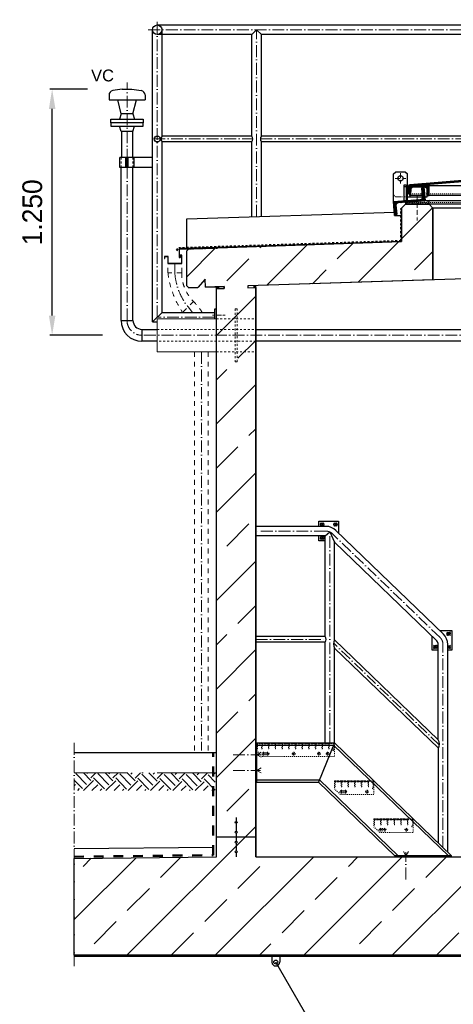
# Model space of a CAD drawing. Header units: millimetres. Extents: x -48448 to 452754, y -13941 to 17062.
# Tile 20 of 256: x -38326 to -36124, y 2330 to 7333. Entities that reach past the tile are written whole.
import ezdxf

# ---------------------------------------------------------------- set-up
doc = ezdxf.new("R2010")
doc.units = ezdxf.units.MM
doc.linetypes.add('ACAD_ISO10W100', pattern=[18, 12, -3, 0, -3])
doc.linetypes.add('JIS_02_1.0', pattern=[2, 1, -1])
doc.layers.add('Bemaßung', color=7, linetype='Continuous', lineweight=13)
doc.layers.add('Beschriftung', color=7, linetype='Continuous')
doc.styles.add('LBB3.5M1000', font='isocp.shx', dxfattribs={"height": 3.5})
doc.dimstyles.new('DIN', dxfattribs={"dimtxt": 2.5, "dimasz": 2.5, "dimexe": 1.25, "dimexo": 0.625, "dimtad": 1, "dimtih": 1, "dimdec": 4, "dimdsep": 46, "dimlunit": 6, "dimtxsty": 'Standard', "dimcen": 2.5, "dimadec": 0, "dimazin": 0, "dimtfac": 1, "dimtdec": 4, "dimtmove": 0, "dimatfit": 3, "dimfxl": 0, "dimtvp": 1, "dimtolj": 1, "dimtzin": 0, "dimarcsym": 0})
pattern_1 = [(45, (105048.6, 41129.55), (-224.5064, 224.5064), []), (45, (105273.12, 41129.55), (-224.5064, 224.5064), [158.75, -79.375])]

# ---------------------------------------------------------------- blocks, each defined once
blk = doc.blocks.new('*D76')
at = {"layer": 'Bemaßung', "color": 0, "lineweight": -2, "transparency": 16777216}
for p, q in [((-37981.3, 6979.8), (-38174.1, 6979.8)), ((-38161.6, 5829.8), (-38161.6, 6879.8)), ((-37905.3, 5729.8), (-38174.1, 5729.8))]:
    blk.add_line(p, q, dxfattribs=at)
at = {"layer": 'Bemaßung', "color": 0, "transparency": 16777216}
for points in [[(-38178.2, 6879.8), (-38144.9, 6879.8), (-38161.6, 6979.8)], [(-38178.2, 5829.8), (-38144.9, 5829.8), (-38161.6, 5729.8)]]:
    blk.add_solid(points, dxfattribs=at)
at = {"layer": 'DEFPOINTS', "color": 0, "transparency": 16777216}
for p in [(-38161.6, 6979.8), (-37781.3, 6979.8), (-37705.3, 5729.8)]:
    blk.add_point(p, dxfattribs=at)
at = {"layer": 'Bemaßung', "color": 0, "transparency": 16777216, "insert": (-38262, 6354.8), "char_height": 100, "attachment_point": 5, "rotation": 90}
blk.add_mtext('\\A1;1.250', dxfattribs=at)

msp = doc.modelspace()

# ---------------------------------------------------------------- hatches: boundary and pattern name
h = msp.add_hatch()
h.set_pattern_fill('ANSI31', color=256)
h.set_pattern_definition([(45, (73789.149, 60982.2733), (-2.24506403, 2.24506403), [])])
edge = h.paths.add_edge_path()
edge.add_line((-35107.436, 6487.126), (-35107.436, 6449.433))
edge.add_line((-35107.436, 6449.433), (-35102.436, 6449.433))
edge.add_line((-35102.436, 6449.433), (-35102.436, 6487.509))
edge.add_arc((-35109.936, 6487.509), 7.5, 360, 445.426079)
edge.add_line((-35109.338, 6494.985), (-35726.838, 6544.385))
edge.add_arc((-35727.436, 6536.909), 7.5, 445.426079, 454.573921)
edge.add_line((-35728.034, 6544.385), (-36345.534, 6494.985))
edge.add_arc((-36344.936, 6487.509), 7.5, 454.573921, 540)
edge.add_line((-36352.436, 6487.509), (-36352.436, 6449.433))
edge.add_line((-36352.436, 6449.433), (-36347.436, 6449.433))
edge.add_line((-36347.436, 6449.433), (-36347.436, 6487.126))
edge.add_arc((-36344.936, 6487.126), 2.5, 454.610649, 540, ccw=False)
edge.add_line((-36345.137, 6489.618), (-35728.039, 6539.384))
edge.add_arc((-35727.436, 6531.908), 7.5, 445.389351, 454.610649, ccw=False)
edge.add_line((-35726.833, 6539.384), (-35109.735, 6489.618))
edge.add_arc((-35109.936, 6487.126), 2.5, 360, 445.389351, ccw=False)
at = {"lineweight": 13}
h = msp.add_hatch(dxfattribs=at)
h.set_pattern_fill('ANSI33', color=256, scale=50, style=0)
h.set_pattern_definition([(45, (-29136.5, 0), (-224.506, 224.506), []), (45, (-28912, 0), (-224.506, 224.506), [158.75, -79.375])])
h.paths.add_polyline_path([(-37422.382, 5973.158), (-37467.358, 5971.707), (-37477.676, 5981.38), (-37477.676, 6158.475), (-37468.006, 6168.789), (-36387.436, 6206.651), (-36387.436, 6375.37), (-36367.436, 6395.37), (-36247.436, 6395.37), (-36227.436, 6375.37), (-36227.436, 6011.709), (-37167.739, 5981.374), (-37167.415, 5971.379), (-37127.436, 5972.669), (-37127.436, 3079.77), (-33327.436, 3079.77), (-33327.436, 6095.262), (-33287.457, 6096.551), (-33287.78, 6106.546), (-35227.436, 6043.97), (-35227.436, 6375.37), (-35207.436, 6395.37), (-35087.436, 6395.37), (-35067.436, 6375.37), (-35067.436, 6249.236), (-33190.245, 6309.797), (-33179.911, 6320.13), (-33179.911, 6450.345), (-33169.72, 6460.537), (-32989.907, 6466.338), (-32979.911, 6456.343), (-32979.911, 6126.484), (-32989.584, 6116.166), (-33034.56, 6114.715), (-33075.829, 6153.405), (-33074.54, 6113.426), (-33167.415, 6110.429), (-33167.093, 6100.434), (-33127.436, 6101.714), (-33127.436, 3079.77), (-32257.212, 3069.974), (-32257.101, 2579.77), (-38050.174, 2579.77), (-38050.174, 3071.634), (-37327.436, 3079.77), (-37327.436, 5966.216), (-37287.457, 5967.506), (-37287.78, 5977.501), (-37382.402, 5974.448), (-37383.692, 6014.427)])
h = msp.add_hatch(dxfattribs=at)
h.set_pattern_fill('ANSI31', color=256, angle=-4.763642)
h.set_pattern_definition([(40.2363583, (75564.1574, 53213.6067), (-2.05086662, 2.42375146), [])])
edge = h.paths.add_edge_path()
edge.add_line((-36279.076, 6482.976), (-36273.595, 6483.433))
edge.add_line((-36273.595, 6483.433), (-36267.782, 6413.674))
edge.add_line((-36267.782, 6413.674), (-36405.305, 6402.214))
edge.add_arc((-36404.392, 6391.252), 11, 454.763642, 544.763642)
edge.add_line((-36415.354, 6390.339), (-36411.616, 6345.494))
edge.add_arc((-36417.097, 6345.037), 5.5, 274.763642, 364.763642, ccw=False)
edge.add_line((-36416.641, 6339.556), (-36422.122, 6339.1))
edge.add_line((-36422.122, 6339.1), (-36427.935, 6408.858))
edge.add_line((-36427.935, 6408.858), (-36290.412, 6420.318))
edge.add_arc((-36291.325, 6431.28), 11, 274.763642, 364.763642)
edge.add_line((-36280.363, 6432.193), (-36284.1, 6477.038))
edge.add_arc((-36278.619, 6477.495), 5.5, 454.763642, 544.763642, ccw=False)
h = msp.add_hatch(dxfattribs=at)
h.set_pattern_fill('ANSI31', color=256, angle=90)
h.set_pattern_definition([(135, (72946.0062, 60982.2733), (-2.24506403, -2.24506403), [])])
edge = h.paths.add_edge_path()
edge.add_arc((-36265.436, 6474.933), 8.5, 363.62853, 450, ccw=False)
edge.add_line((-36256.953, 6475.471), (-36254.92, 6443.414))
edge.add_arc((-36250.679, 6443.683), 4.25, 183.62853, 270)
edge.add_line((-36250.679, 6439.433), (-36247.436, 6439.433))
edge.add_line((-36247.436, 6439.433), (-36247.436, 6486.883))
edge.add_arc((-36249.986, 6486.883), 2.55, 360, 450)
edge.add_line((-36249.986, 6489.433), (-36344.886, 6489.433))
edge.add_arc((-36344.886, 6486.883), 2.55, 450, 540)
edge.add_line((-36347.436, 6486.883), (-36347.436, 6439.433))
edge.add_line((-36347.436, 6439.433), (-36344.194, 6439.433))
edge.add_arc((-36344.194, 6443.683), 4.25, 270, 356.37147)
edge.add_line((-36339.952, 6443.414), (-36337.919, 6475.471))
edge.add_arc((-36329.436, 6474.933), 8.5, 450, 536.37147, ccw=False)
edge.add_line((-36329.436, 6483.433), (-36265.436, 6483.433))
h = msp.add_hatch()
h.set_pattern_fill('AR-SAND', color=256, scale=0.1)
h.set_pattern_definition([(37.5, (72507.4206, 60974.2106), (-0.16000313, 4.89413237), [0, -3.8608, 0, -4.318, 0, -4.1275]), (7.5, (72507.4206, 60974.2106), (4.49523283, 7.168251), [0, -2.0828, 0, -3.4798, 0, -1.3335]), (327.5, (72504.2964, 60974.2106), (7.9099237, 0.01437185), [0, -1.27, 0, -4.572, 0, -5.969]), (317.5, (72504.2964, 60974.2106), (7.63556452, 2.22929323), [0, -0.635, 0, -2.9972, 0, -3.429])])
h.paths.add_polyline_path([(-36247.436, 6395.37), (-36367.436, 6395.37), (-36367.436, 6405.37), (-36247.436, 6415.37)])
h = msp.add_hatch(color=256)
h.dxf.hatch_style = 1
h.paths.add_polyline_path([(-37327.436, 5976.222), (-37317.441, 5976.544), (-37317.119, 5966.549), (-37327.436, 5966.216)])
h = msp.add_hatch(color=256)
h.dxf.hatch_style = 1
h.paths.add_polyline_path([(-37137.754, 5982.341), (-37127.436, 5982.674), (-37127.436, 5972.669), (-37137.431, 5972.346)])
h = msp.add_hatch()
h.set_pattern_fill('EARTH', color=256, scale=12.5, angle=44.355047, style=0)
h.set_pattern_definition([(44.35505, (11164.56, -102.33), (1.26356, 112.24609), [79.375, -79.375]), (44.35505, (11143.75, -81.05), (1.26356, 112.24609), [79.375, -79.375]), (44.35505, (11122.94, -59.77), (1.26356, 112.24609), [79.375, -79.375]), (134.35505, (11123.1, -45.74), (-112.24609, 1.26356), [79.375, -79.375]), (134.35505, (11144.385, -24.93), (-112.24609, 1.26356), [79.375, -79.375]), (134.35505, (11165.67, -4.12), (-112.24609, 1.26356), [79.375, -79.375])])
h.paths.add_polyline_path([(-38050.174, 3506.437), (-38050.174, 3416.843), (-37332.851, 3416.843), (-37332.851, 3506.437)])
h = msp.add_hatch(dxfattribs=at)
h.set_pattern_fill('ANSI33', color=256, scale=50, style=0)
h.set_pattern_definition(pattern_1)
h.paths.add_polyline_path([(-37232.436, 3254.943, 1), (-37222.436, 3254.943, 1)], flags=17)
h = msp.add_hatch(dxfattribs=at)
h.set_pattern_fill('ANSI33', color=256, scale=50, style=0)
h.set_pattern_definition([(45, (105048.6, 41179.55), (-224.5064, 224.5064), []), (45, (105273.12, 41179.55), (-224.5064, 224.5064), [158.75, -79.375])])
h.paths.add_polyline_path([(-37232.436, 3254.943, 1), (-37222.436, 3254.943, 1)], flags=17)
h = msp.add_hatch(dxfattribs=at)
h.set_pattern_fill('ANSI33', color=256, scale=50, style=0)
h.set_pattern_definition(pattern_1)
h.paths.add_polyline_path([(-37232.436, 3204.943, 1), (-37222.436, 3204.943, 1)], flags=17)
h = msp.add_hatch(dxfattribs=at)
h.set_pattern_fill('ANSI33', color=256, scale=50, style=0)
h.set_pattern_definition([(45, (105048.6, 41079.2), (-224.5064, 224.5064), []), (45, (105273.12, 41079.2), (-224.5064, 224.5064), [158.75, -79.375])])
h.paths.add_polyline_path([(-37232.436, 3154.597, 1), (-37222.436, 3154.597, 1)], flags=17)
h = msp.add_hatch(dxfattribs=at)
h.set_pattern_fill('ANSI33', color=256, scale=50, style=0)
h.set_pattern_definition([(45, (105048.6, 41029.2), (-224.5064, 224.5064), []), (45, (105273.12, 41029.2), (-224.5064, 224.5064), [158.75, -79.375])])
h.paths.add_polyline_path([(-37232.436, 3104.597, 1), (-37222.436, 3104.597, 1)], flags=17)

# ---------------------------------------------------------------- linework, layer by layer
at = {"linetype": 'ACAD_ISO10W100', "lineweight": 18, "ltscale": 5}
for p, q in [((-37627.676, 5821.852), (-37627.676, 7333.486)), ((-37673.741, 7282.421), (-34591.696, 7282.421)), ((-37123.177, 6332.993), (-37123.177, 7282.421)), ((-37781.288, 5805.77), (-37781.288, 7013.666)), ((-37647.537, 6727.421), (-37142.143, 6727.421)), ((-37104.211, 6727.421), (-35882.143, 6727.421)), ((-37337.436, 5821.852), (-37627.676, 5821.852)), ((-35653.304, 5729.77), (-37705.288, 5729.77)), ((-36771.081, 4734.631), (-37127.436, 4734.631)), ((-36751.586, 3658.77), (-36751.586, 4730.522)), ((-36191.352, 4194.014), (-36737.541, 4721.087)), ((-37127.436, 4184.62), (-36770.553, 4184.62)), ((-36194.689, 3647.214), (-36732.607, 4166.305)), ((-36176.591, 3127.205), (-36176.591, 4159.258)), ((-37100.429, 3611.476), (-37122.436, 3598.77)), ((-37242.248, 3598.77), (-37103.55, 3598.77)), ((-37122.436, 3598.77), (-37100.429, 3586.064)), ((-37242.248, 3518.77), (-37103.55, 3518.77)), ((-37122.436, 3518.77), (-37100.429, 3531.476)), ((-37100.429, 3506.064), (-37122.436, 3518.77)), ((-36364.895, 3084.77), (-36377.601, 3106.777)), ((-36352.189, 3106.777), (-36364.895, 3084.77)), ((-36364.895, 2964.958), (-36364.895, 3103.656))]:
    msp.add_line(p, q, dxfattribs=at)
for p, q in [((-37627.676, 7306.571), (-32829.911, 7306.571)), ((-37651.826, 5797.702), (-37651.826, 7282.421)), ((-37147.327, 7258.271), (-37627.676, 7258.271)), ((-37603.526, 6742.371), (-37603.526, 7282.421)), ((-37147.327, 7258.271), (-37123.177, 7282.421)), ((-37147.327, 6742.371), (-37147.327, 7258.271)), ((-37123.177, 7282.421), (-37099.027, 7258.271)), ((-35887.327, 7258.271), (-37099.027, 7258.271)), ((-37099.027, 6742.371), (-37099.027, 7258.271)), ((-37807.526, 6632.738), (-37807.526, 6764.77)), ((-37751.138, 6632.738), (-37751.138, 6764.77)), ((-37147.327, 6742.371), (-37603.526, 6742.371)), ((-37603.526, 5846.002), (-37603.526, 6712.471)), ((-37147.327, 6712.471), (-37603.526, 6712.471)), ((-37147.327, 6332.214), (-37147.327, 6712.471)), ((-35887.327, 6742.371), (-37099.027, 6742.371)), ((-35887.327, 6712.471), (-37099.027, 6712.471)), ((-37099.027, 6333.772), (-37099.027, 6712.471)), ((-37811.438, 5805.77), (-37811.438, 6582.738)), ((-37751.138, 5805.77), (-37751.138, 6582.738)), ((-36427.436, 6549.433), (-36417.436, 6559.433)), ((-36427.436, 6549.433), (-36417.436, 6559.433)), ((-36367.436, 6559.433), (-36417.436, 6559.433)), ((-36367.436, 6559.433), (-36417.436, 6559.433)), ((-36367.436, 6559.433), (-36357.436, 6549.433)), ((-36367.436, 6559.433), (-36357.436, 6549.433)), ((-36427.436, 6408.899), (-36427.436, 6549.433)), ((-36427.436, 6408.899), (-36427.436, 6549.433)), ((-36357.436, 6423.524), (-36357.436, 6549.433)), ((-36357.436, 6414.733), (-36357.436, 6549.433)), ((-36363.436, 6484.433), (-36373.436, 6484.433)), ((-36357.436, 6483.433), (-36352.436, 6483.433)), ((-35204.886, 6489.433), (-36249.986, 6489.433)), ((-36280.966, 6439.433), (-36347.436, 6439.433)), ((-35184.944, 6439.433), (-36257.121, 6439.433)), ((-37477.676, 6321.557), (-36423.494, 6355.566)), ((-36367.436, 6395.37), (-36387.436, 6375.37)), ((-36387.436, 6375.37), (-36387.436, 6278.271)), ((-35087.436, 6395.37), (-36367.436, 6395.37)), ((-36247.436, 6395.37), (-36227.436, 6375.37)), ((-36227.436, 6011.709), (-36227.436, 6375.37)), ((-35227.436, 6375.37), (-36227.436, 6375.37)), ((-37477.676, 6174.48), (-37477.676, 6321.557)), ((-36422.122, 6339.1), (-36387.436, 6339.1)), ((-36387.436, 6339.1), (-36387.436, 6206.651)), ((-36387.436, 6206.651), (-37373.807, 6174.83)), ((-37477.676, 6158.475), (-37468.003, 6168.792)), ((-37477.676, 5981.38), (-37477.676, 6158.475)), ((-37447.816, 6169.44), (-37447.912, 6172.439)), ((-37446.203, 6165.988), (-37446.526, 6175.988)), ((-37444.817, 6169.537), (-37444.914, 6172.536)), ((-37386.313, 6171.425), (-37386.41, 6174.423)), ((-37384.701, 6167.972), (-37385.024, 6177.972)), ((-37383.315, 6171.521), (-37383.412, 6174.52)), ((-37326.994, 6173.338), (-37327.091, 6176.337)), ((-37325.382, 6169.886), (-37325.705, 6179.886)), ((-37323.996, 6173.435), (-37324.093, 6176.433)), ((-33287.78, 6106.546), (-37167.739, 5981.374)), ((-37383.692, 6014.427), (-37422.382, 5973.158)), ((-37382.402, 5974.448), (-37383.692, 6014.427)), ((-37477.676, 5981.38), (-37467.358, 5971.707)), ((-37467.358, 5971.707), (-37422.382, 5973.158)), ((-37382.402, 5974.448), (-37327.436, 5976.222)), ((-37327.436, 5976.222), (-37287.78, 5977.501)), ((-37327.436, 3079.77), (-37327.436, 5976.222)), ((-37287.457, 5967.506), (-37327.436, 5966.216)), ((-37317.441, 5976.544), (-37317.119, 5966.549)), ((-37287.78, 5977.501), (-37287.457, 5967.506)), ((-37167.739, 5981.374), (-37167.417, 5971.379)), ((-37167.415, 5971.379), (-37127.436, 5972.669)), ((-37137.754, 5982.341), (-37137.431, 5972.346)), ((-37127.436, 3079.77), (-37127.436, 5982.674)), ((-37811.438, 5805.77), (-37751.138, 5805.77)), ((-37603.526, 5846.002), (-37651.826, 5797.702)), ((-37603.526, 5846.002), (-37337.436, 5846.002)), ((-37705.288, 5759.92), (-37705.288, 5699.62)), ((-37705.288, 5759.92), (-37627.436, 5759.92)), ((-37651.826, 5797.702), (-37627.436, 5797.702)), ((-37127.436, 5759.92), (-35653.304, 5759.92)), ((-37627.436, 5699.62), (-37705.288, 5699.62)), ((-35653.304, 5699.62), (-37127.436, 5699.62)), ((-36771.07, 4758.77), (-37127.436, 4758.77)), ((-36775.736, 4710.47), (-37127.436, 4710.47)), ((-36775.736, 4710.47), (-36751.586, 4730.522)), ((-36775.736, 4199.57), (-36775.736, 4710.47)), ((-36751.586, 4730.522), (-36727.436, 4677.775)), ((-36174.582, 4211.392), (-36720.761, 4738.454)), ((-36727.436, 4182.091), (-36727.436, 4677.775)), ((-36208.122, 4176.636), (-36727.436, 4677.775)), ((-36775.736, 4199.57), (-37127.436, 4199.57)), ((-36775.736, 4169.67), (-37127.436, 4169.67)), ((-36775.736, 3658.77), (-36775.736, 4169.67)), ((-36200.741, 3673.831), (-36727.436, 4182.091)), ((-36200.741, 3673.831), (-36200.741, 4159.258)), ((-36152.441, 3103.9), (-36152.441, 4159.258)), ((-36727.436, 3658.77), (-36727.436, 4140.54)), ((-36199.869, 3631.437), (-36727.436, 4140.54)), ((-37127.436, 3658.77), (-36727.436, 3658.77)), ((-37122.436, 3458.77), (-37122.436, 3658.77)), ((-36727.436, 3658.77), (-36808.2, 3458.77)), ((-36727.436, 3658.77), (-36132.618, 3084.77)), ((-37327.436, 3608.77), (-38050.174, 3608.77)), ((-37122.436, 3647.27), (-36732.08, 3647.27)), ((-36732.08, 3647.27), (-36149.179, 3084.77)), ((-36199.869, 3149.668), (-36199.869, 3631.437)), ((-37127.436, 3458.77), (-36808.2, 3458.77)), ((-37122.436, 3470.27), (-36803.556, 3470.27)), ((-36808.2, 3458.77), (-36420.635, 3084.77)), ((-36803.556, 3470.27), (-36404.074, 3084.77)), ((-37227.436, 3279.77), (-37227.436, 3259.943)), ((-37227.436, 3249.943), (-37227.436, 3209.943)), ((-37127.436, 3179.77), (-37327.436, 3179.77)), ((-37227.436, 3199.943), (-37227.436, 3159.597)), ((-38050.174, 3121.638), (-37343.549, 3129.592)), ((-37227.436, 3149.597), (-37227.436, 3109.597)), ((-38050.174, 3071.634), (-37327.436, 3079.77)), ((-37227.436, 3099.597), (-37227.436, 3079.77)), ((-37127.436, 3079.77), (-35227.436, 3079.77)), ((-38050.174, 2579.77), (-32257.101, 2579.77)), ((-38050.174, 2574.77), (-32257.101, 2574.77))]:
    msp.add_line(p, q)
at = {"linetype": 'Continuous', "lineweight": -2, "ltscale": 10}
for p, q in [((-37756.288, 6979.77), (-37709.247, 6973.439)), ((-37811.438, 6854.77), (-37818.788, 6827.77)), ((-37751.138, 6854.77), (-37811.438, 6854.77)), ((-37751.138, 6854.77), (-37743.788, 6827.77)), ((-37811.438, 6764.77), (-37818.788, 6791.77)), ((-37751.138, 6764.77), (-37811.438, 6764.77)), ((-37751.138, 6764.77), (-37743.788, 6791.77))]:
    msp.add_line(p, q, dxfattribs=at)
at = {"linetype": 'Continuous', "ltscale": 10}
for p, q in [((-37872.788, 6951.185), (-37872.788, 6926.112)), ((-37872.788, 6926.112), (-37689.788, 6926.112)), ((-37811.438, 6854.77), (-37828.714, 6926.112)), ((-37751.138, 6854.77), (-37733.863, 6926.112)), ((-37689.788, 6951.185), (-37689.788, 6926.112)), ((-37818.103, 6582.738), (-37818.103, 6632.738)), ((-37651.826, 6632.738), (-37818.103, 6632.738)), ((-37787.914, 6582.738), (-37787.914, 6632.738)), ((-37783.406, 6582.738), (-37783.406, 6632.738)), ((-37779.171, 6582.738), (-37779.171, 6632.738)), ((-37774.663, 6582.738), (-37774.663, 6632.738)), ((-37744.474, 6582.738), (-37744.474, 6632.738)), ((-37651.826, 6582.738), (-37818.103, 6582.738)), ((-37045.753, 2574.77), (-37045.753, 2544.507)), ((-37005.758, 2574.77), (-37005.758, 2544.977)), ((-36739.814, 2049.708), (-37025.758, 2544.977))]:
    msp.add_line(p, q, dxfattribs=at)
at = {"linetype": 'JIS_02_1.0', "lineweight": 18, "ltscale": 10}
for p, q in [((-37811.438, 6582.738), (-37811.438, 6632.738)), ((-37751.138, 6582.738), (-37751.138, 6632.738)), ((-37327.436, 5813.92), (-37127.436, 5813.92)), ((-37627.436, 5759.92), (-37127.436, 5759.92)), ((-37127.436, 5699.62), (-37627.436, 5699.62)), ((-37327.436, 5645.62), (-37127.436, 5645.62))]:
    msp.add_line(p, q, dxfattribs=at)
at = {"linetype": 'ACAD_ISO10W100', "lineweight": 18, "ltscale": 2}
for p, q in [((-36418.829, 6526.933), (-36366.044, 6526.933)), ((-36418.829, 6526.933), (-36366.044, 6526.933)), ((-36392.436, 6553.325), (-36392.436, 6500.54)), ((-36392.436, 6553.325), (-36392.436, 6500.54)), ((-36307.436, 6437.307), (-36307.436, 6312.423))]:
    msp.add_line(p, q, dxfattribs=at)
at = {"linetype": 'JIS_02_1.0', "lineweight": 18, "ltscale": 2.5}
for p, q in [((-36352.436, 6483.433), (-36329.436, 6483.433)), ((-36269.428, 6433.433), (-36280.466, 6433.433))]:
    msp.add_line(p, q, dxfattribs=at)
at = {"linetype": 'JIS_02_1.0', "lineweight": 18, "ltscale": 5}
for p, q in [((-35087.436, 6405.37), (-36367.436, 6405.37)), ((-35107.436, 6449.433), (-36347.436, 6449.433)), ((-37122.436, 3647.27), (-36732.08, 3647.27))]:
    msp.add_line(p, q, dxfattribs=at)
at = {"linetype": 'JIS_02_1.0', "lineweight": 50, "ltscale": 10}
for p, q in [((-36389.436, 6208.588), (-36389.436, 6373.43)), ((-36389.436, 6208.588), (-37519.032, 6172.145)), ((-37529.271, 6161.224), (-37519.032, 6172.145))]:
    msp.add_line(p, q, dxfattribs=at)
at = {"color": 254, "linetype": 'JIS_02_1.0', "lineweight": 9, "ltscale": 25}
for p, q in [((-37573.484, 6047.392), (-37573.484, 6095.182)), ((-37503.712, 6047.392), (-37503.462, 6094.511)), ((-37503.712, 6047.392), (-37573.484, 6047.392)), ((-37443.303, 5901.552), (-37498.852, 5846.002)), ((-37438.604, 5645.62), (-37438.604, 3620.378)), ((-37368.832, 5645.62), (-37438.604, 5645.62)), ((-37368.832, 5645.62), (-37368.832, 3620.378))]:
    msp.add_line(p, q, dxfattribs=at)
at = {"color": 253, "linetype": 'ACAD_ISO10W100', "lineweight": 9, "ltscale": 5}
for p, q in [((-37538.484, 6045.182), (-37538.484, 6094.511)), ((-37471.078, 5873.777), (-37448.622, 5846.002)), ((-37403.604, 5645.62), (-37403.604, 3620.378))]:
    msp.add_line(p, q, dxfattribs=at)
at = {"lineweight": 13}
for p, q in [((-37627.436, 5645.62), (-37627.436, 5813.92)), ((-37627.436, 5813.92), (-37327.436, 5813.92)), ((-37327.436, 5645.62), (-37627.436, 5645.62))]:
    msp.add_line(p, q, dxfattribs=at)
at = {"color": 253, "linetype": 'ACAD_ISO10W100', "lineweight": 9}
msp.add_line((-37282.754, 5831.852), (-37347.938, 5831.852), dxfattribs=at)
at = {"linetype": 'JIS_02_1.0', "lineweight": 9, "ltscale": 25}
for p, q in [((-36799.205, 4777.259), (-36781.025, 4759.079)), ((-36799.205, 4759.079), (-36781.025, 4777.259)), ((-36713.948, 4777.259), (-36732.128, 4759.079)), ((-36713.948, 4759.079), (-36732.128, 4777.259)), ((-36799.205, 4692.003), (-36781.025, 4710.183)), ((-36799.205, 4710.183), (-36781.025, 4692.003)), ((-36138.963, 4222.399), (-36157.143, 4204.219)), ((-36138.963, 4204.219), (-36157.143, 4222.399)), ((-36224.22, 4137.142), (-36206.04, 4155.322)), ((-36224.22, 4155.322), (-36206.04, 4137.142)), ((-36138.963, 4155.322), (-36152.441, 4141.844)), ((-36138.963, 4137.142), (-36152.441, 4150.62))]:
    msp.add_line(p, q, dxfattribs=at)
at = {"linetype": 'ACAD_ISO10W100', "lineweight": 13, "ltscale": 5}
msp.add_line((-38050.174, 3658.77), (-38050.174, 2524.77), dxfattribs=at)
at = {"linetype": 'JIS_02_1.0', "lineweight": 9, "ltscale": 5}
for p, q in [((-37122.436, 3658.77), (-37122.436, 3618.77)), ((-36727.436, 3658.77), (-36727.436, 3603.77)), ((-36727.436, 3658.77), (-36727.436, 3603.77)), ((-36727.436, 3658.77), (-36727.436, 3588.77)), ((-37092.436, 3588.77), (-37122.436, 3618.77)), ((-37067.436, 3610.27), (-37087.436, 3610.27)), ((-36727.436, 3588.77), (-37092.436, 3588.77)), ((-37067.436, 3597.27), (-37087.436, 3597.27)), ((-36527.436, 3465.77), (-36527.436, 3410.77)), ((-36527.436, 3465.77), (-36527.436, 3410.77)), ((-36527.436, 3465.77), (-36527.436, 3395.77)), ((-36727.436, 3435.77), (-36727.436, 3425.77)), ((-36697.436, 3395.77), (-36727.436, 3425.77)), ((-36672.436, 3417.27), (-36692.436, 3417.27)), ((-36672.436, 3404.27), (-36692.436, 3404.27)), ((-36527.436, 3395.77), (-36697.436, 3395.77)), ((-36327.436, 3272.77), (-36327.436, 3202.77)), ((-36527.436, 3242.77), (-36527.436, 3232.77)), ((-36497.436, 3202.77), (-36527.436, 3232.77)), ((-36327.436, 3202.77), (-36497.436, 3202.77)), ((-36472.436, 3224.27), (-36492.436, 3224.27)), ((-36472.436, 3211.27), (-36492.436, 3211.27))]:
    msp.add_line(p, q, dxfattribs=at)
at = {"linetype": 'JIS_02_1.0', "lineweight": 50, "ltscale": 50}
for p, q in [((-37343.549, 3088.478), (-37343.549, 3608.77)), ((-38050.174, 3080.519), (-37343.549, 3088.478))]:
    msp.add_line(p, q, dxfattribs=at)
at = {"linetype": 'ACAD_ISO10W100', "lineweight": 9, "ltscale": 0.5}
for p, q in [((-37097.152, 3603.77), (-37077.72, 3603.77)), ((-37087.436, 3594.054), (-37087.436, 3613.486)), ((-37077.152, 3603.77), (-37057.72, 3603.77)), ((-37067.436, 3594.054), (-37067.436, 3613.486)), ((-36944.152, 3603.77), (-36924.72, 3603.77)), ((-36934.436, 3594.054), (-36934.436, 3613.486)), ((-36816.152, 3603.77), (-36796.72, 3603.77)), ((-36806.436, 3594.054), (-36806.436, 3613.486)), ((-36772.152, 3603.77), (-36752.72, 3603.77)), ((-36762.436, 3594.054), (-36762.436, 3613.486)), ((-36702.152, 3410.77), (-36682.72, 3410.77)), ((-36692.436, 3401.054), (-36692.436, 3420.486)), ((-36682.152, 3410.77), (-36662.72, 3410.77)), ((-36672.436, 3401.054), (-36672.436, 3420.486)), ((-36572.152, 3410.77), (-36552.72, 3410.77)), ((-36562.436, 3401.054), (-36562.436, 3420.486)), ((-36502.152, 3217.77), (-36482.72, 3217.77)), ((-36492.436, 3208.054), (-36492.436, 3227.486)), ((-36482.152, 3217.77), (-36462.72, 3217.77)), ((-36472.436, 3208.054), (-36472.436, 3227.486)), ((-36372.152, 3217.77), (-36352.72, 3217.77)), ((-36362.436, 3208.054), (-36362.436, 3227.486))]:
    msp.add_line(p, q, dxfattribs=at)
at = {"linetype": 'ACAD_ISO10W100', "lineweight": 13, "ltscale": 25}
msp.add_line((-37327.436, 3506.437), (-38050.174, 3506.437), dxfattribs=at)
at = {"linetype": 'Continuous', "lineweight": -2, "ltscale": 10}
for points in [[(-37863.788, 6827.77), (-37698.788, 6827.77), (-37698.788, 6809.77), (-37863.788, 6809.77)], [(-37863.788, 6791.77), (-37698.788, 6791.77), (-37698.788, 6809.77), (-37863.788, 6809.77)]]:
    msp.add_lwpolyline(points, close=True, dxfattribs=at)
at = {"linetype": 'JIS_02_1.0', "lineweight": 18, "ltscale": 2.5}
msp.add_lwpolyline([(-36357.436, 6477.44), (-36357.436, 6477.44), (-36357.436, 6549.433), (-36367.436, 6559.433), (-36417.436, 6559.433), (-36427.436, 6549.433), (-36427.436, 6443.433), (-36417.436, 6433.433), (-36357.436, 6433.433)], dxfattribs=at)
for points in [[(-35107.436, 6487.126), (-35107.436, 6449.433), (-35102.436, 6449.433), (-35102.436, 6487.509, 0.39102055), (-35109.338, 6494.985), (-35726.838, 6544.385, 0.0399362), (-35728.034, 6544.385), (-36345.534, 6494.985, 0.39102055), (-36352.436, 6487.509), (-36352.436, 6449.433), (-36347.436, 6449.433), (-36347.436, 6487.126, -0.3908358), (-36345.137, 6489.618), (-35728.039, 6539.384, -0.04025723), (-35726.833, 6539.384), (-35109.735, 6489.618, -0.3908358)], [(-36279.076, 6482.976), (-36273.595, 6483.433), (-36267.782, 6413.674), (-36405.305, 6402.214, 0.41421356), (-36415.354, 6390.339), (-36411.616, 6345.494, -0.41421356), (-36416.641, 6339.556), (-36422.122, 6339.1), (-36427.935, 6408.858), (-36290.412, 6420.318, 0.41421356), (-36280.363, 6432.193), (-36284.1, 6477.038, -0.41421356)], [(-36265.436, 6483.433, -0.39578402), (-36256.953, 6475.471), (-36254.92, 6443.414, 0.39578402), (-36250.679, 6439.433), (-36247.436, 6439.433), (-36247.436, 6486.883, 0.41421356), (-36249.986, 6489.433), (-36344.886, 6489.433, 0.41421356), (-36347.436, 6486.883), (-36347.436, 6439.433), (-36344.194, 6439.433, 0.39578402), (-36339.952, 6443.414), (-36337.919, 6475.471, -0.39578402), (-36329.436, 6483.433)]]:
    msp.add_lwpolyline(points, format="xyb", close=True)
for points in [[(-36363.436, 6414.233), (-36373.436, 6413.399), (-36373.436, 6494.433), (-36363.436, 6494.433)], [(-36367.436, 6395.37), (-36247.436, 6395.37), (-36247.436, 6415.37), (-36367.436, 6405.37)], [(-35207.436, 6395.37), (-36247.436, 6395.37), (-36247.436, 6415.37), (-35207.436, 6415.37)], [(-37504.162, 6095.211), (-37572.762, 6095.211), (-37572.762, 6130.211), (-37590.162, 6130.211), (-37590.162, 6119.511), (-37589.462, 6119.511), (-37589.462, 6129.511), (-37573.462, 6129.511), (-37573.462, 6094.511), (-37503.462, 6094.511), (-37503.462, 6137.211), (-37514.162, 6137.211), (-37514.162, 6128.511), (-37513.462, 6128.511), (-37513.462, 6136.511), (-37504.162, 6136.511)], [(-36790.455, 4776.712), (-36782.706, 4773.1), (-36782.366, 4764.558), (-36789.775, 4759.627), (-36797.524, 4763.238), (-36797.864, 4771.781)], [(-36714.73, 4770.184), (-36716.745, 4761.876), (-36725.053, 4759.861), (-36731.347, 4766.154), (-36729.331, 4774.462), (-36721.023, 4776.478)], [(-36791.489, 4692.654), (-36798.36, 4697.742), (-36796.986, 4706.18), (-36788.741, 4709.531), (-36781.87, 4704.443), (-36783.244, 4696.005)], [(-36139.745, 4215.324), (-36141.76, 4207.015), (-36150.068, 4205), (-36156.362, 4211.293), (-36154.346, 4219.602), (-36146.038, 4221.617)], [(-36216.504, 4137.794), (-36223.375, 4142.881), (-36222.001, 4151.319), (-36213.756, 4154.67), (-36206.885, 4149.583), (-36208.259, 4141.145)], [(-36420.635, 3079.77), (-36132.618, 3079.77), (-36132.618, 3084.77), (-36420.635, 3084.77)]]:
    msp.add_lwpolyline(points, close=True)
for points in [[(-36257.121, 6473.313), (-36268.265, 6483.433), (-36329.436, 6483.433)], [(-36269.428, 6433.433), (-36257.121, 6433.433), (-36257.121, 6473.313)], [(-36357.436, 6433.433), (-36280.466, 6433.433)], [(-32257.101, 2579.77), (-38050.174, 2579.77), (-38050.174, 3071.634), (-37327.436, 3079.77), (-37327.436, 5966.216), (-37287.457, 5967.506), (-37287.78, 5977.501), (-37382.402, 5974.448), (-37383.692, 6014.427), (-37422.382, 5973.158), (-37467.358, 5971.707), (-37477.676, 5981.38), (-37477.676, 6158.475), (-37468.006, 6168.789), (-36387.436, 6206.651), (-36387.436, 6375.37), (-36367.436, 6395.37), (-36247.436, 6395.37), (-36227.436, 6375.37), (-36227.436, 6011.709), (-37167.739, 5981.374), (-37167.415, 5971.379), (-37127.436, 5972.669), (-37127.436, 3079.77), (-33327.436, 3079.77)], [(-37514.565, 6128.188), (-37514.565, 6167.343), (-37333.008, 6173.2), (-37333.105, 6176.199), (-37517.145, 6170.261), (-37517.145, 6125.488), (-37511.495, 6125.509), (-37506.858, 6134.188), (-37509.558, 6134.188), (-37513.058, 6128.188), (-37514.567, 6128.188)], [(-37327.436, 5813.92), (-37327.436, 5861.852), (-37337.436, 5861.852), (-37337.436, 5813.92)], [(-36806.577, 4758.77), (-36806.577, 4784.631), (-36706.577, 4784.631), (-36706.577, 4724.767)], [(-36775.736, 4684.631), (-36806.577, 4684.631), (-36806.577, 4710.47)], [(-36193.627, 4229.77), (-36131.591, 4229.77), (-36131.591, 4129.77), (-36152.441, 4129.77)], [(-36200.741, 4129.77), (-36231.591, 4129.77), (-36231.591, 4199.284)], [(-36152.441, 4152.654), (-36150.892, 4154.296), (-36142.186, 4152.45), (-36139.347, 4144.386), (-36145.214, 4138.168), (-36152.441, 4139.7)]]:
    msp.add_lwpolyline(points)
at = {"linetype": 'JIS_02_1.0', "lineweight": 18, "ltscale": 10}
msp.add_lwpolyline([(-37222.436, 5595.62), (-37222.436, 5863.92), (-37232.436, 5863.92), (-37232.436, 5595.62)], close=True, dxfattribs=at)
at = {"linetype": 'JIS_02_1.0', "lineweight": 9, "ltscale": 5}
for points in [[(-37122.436, 3628.77), (-37119.436, 3628.77), (-37119.436, 3658.77), (-37122.436, 3658.77)], [(-37097.536, 3628.77), (-37094.536, 3628.77), (-37094.536, 3658.77), (-37097.536, 3658.77)], [(-37063.516, 3628.77), (-37060.516, 3628.77), (-37060.516, 3658.77), (-37063.516, 3658.77)], [(-37029.496, 3628.77), (-37026.496, 3628.77), (-37026.496, 3658.77), (-37029.496, 3658.77)], [(-36995.476, 3628.77), (-36992.476, 3628.77), (-36992.476, 3658.77), (-36995.476, 3658.77)], [(-36961.456, 3628.77), (-36958.456, 3628.77), (-36958.456, 3658.77), (-36961.456, 3658.77)], [(-36927.436, 3628.77), (-36924.436, 3628.77), (-36924.436, 3658.77), (-36927.436, 3658.77)], [(-36893.416, 3628.77), (-36890.416, 3628.77), (-36890.416, 3658.77), (-36893.416, 3658.77)], [(-36859.396, 3628.77), (-36856.396, 3628.77), (-36856.396, 3658.77), (-36859.396, 3658.77)], [(-36825.376, 3628.77), (-36822.376, 3628.77), (-36822.376, 3658.77), (-36825.376, 3658.77)], [(-36791.356, 3628.77), (-36788.356, 3628.77), (-36788.356, 3658.77), (-36791.356, 3658.77)], [(-36757.336, 3628.77), (-36754.336, 3628.77), (-36754.336, 3658.77), (-36757.336, 3658.77)], [(-36754.336, 3658.77), (-36727.436, 3658.77), (-36727.436, 3627.966), (-36732.746, 3618.77), (-36735.344, 3620.27), (-36730.436, 3628.77), (-36730.436, 3655.77), (-36754.336, 3655.77)], [(-36727.436, 3435.77), (-36724.436, 3435.77), (-36724.436, 3465.77), (-36727.436, 3465.77)], [(-36693.416, 3435.77), (-36690.416, 3435.77), (-36690.416, 3465.77), (-36693.416, 3465.77)], [(-36659.396, 3435.77), (-36656.396, 3435.77), (-36656.396, 3465.77), (-36659.396, 3465.77)], [(-36625.376, 3435.77), (-36622.376, 3435.77), (-36622.376, 3465.77), (-36625.376, 3465.77)], [(-36591.356, 3435.77), (-36588.356, 3435.77), (-36588.356, 3465.77), (-36591.356, 3465.77)], [(-36557.336, 3435.77), (-36554.336, 3435.77), (-36554.336, 3465.77), (-36557.336, 3465.77)], [(-36554.336, 3465.77), (-36527.436, 3465.77), (-36527.436, 3434.966), (-36532.746, 3425.77), (-36535.344, 3427.27), (-36530.436, 3435.77), (-36530.436, 3462.77), (-36554.336, 3462.77)], [(-36527.436, 3242.77), (-36524.436, 3242.77), (-36524.436, 3272.77), (-36527.436, 3272.77)], [(-36493.416, 3242.77), (-36490.416, 3242.77), (-36490.416, 3272.77), (-36493.416, 3272.77)], [(-36459.396, 3242.77), (-36456.396, 3242.77), (-36456.396, 3272.77), (-36459.396, 3272.77)], [(-36425.376, 3242.77), (-36422.376, 3242.77), (-36422.376, 3272.77), (-36425.376, 3272.77)], [(-36391.356, 3242.77), (-36388.356, 3242.77), (-36388.356, 3272.77), (-36391.356, 3272.77)], [(-36357.336, 3242.77), (-36354.336, 3242.77), (-36354.336, 3272.77), (-36357.336, 3272.77)], [(-36354.336, 3272.77), (-36327.436, 3272.77), (-36327.436, 3241.966), (-36332.746, 3232.77), (-36335.344, 3234.27), (-36330.436, 3242.77), (-36330.436, 3269.77), (-36354.336, 3269.77)]]:
    msp.add_lwpolyline(points, close=True, dxfattribs=at)
for centre, radius in [((-37627.676, 7282.421), 24.15), ((-37627.676, 6727.421), 14.95), ((-36392.436, 6526.933), 13.5), ((-36392.436, 6526.933), 13.5), ((-37227.436, 3254.943), 5), ((-37227.436, 3204.943), 5), ((-37227.436, 3154.597), 5), ((-37227.436, 3104.597), 5)]:
    msp.add_circle(centre, radius)
for centre in [(-36934.436, 3603.77), (-36806.436, 3603.77), (-36762.436, 3603.77), (-36562.436, 3410.77), (-36362.436, 3217.77)]:
    msp.add_circle(centre, 6.5, dxfattribs=at)
at = {"linetype": 'Continuous', "ltscale": 10}
msp.add_circle((-37025.758, 2544.977), 10, dxfattribs=at)
for centre, radius, start, end in [((-37850.334, 6951.185), 22.454, 97.665628, 180), ((-37025.758, 2544.977), 20, 181.345714, 0)]:
    msp.add_arc(centre, radius, start, end, dxfattribs=at)
at = {"linetype": 'Continuous', "lineweight": -2, "ltscale": 10}
msp.add_arc((-37712.242, 6951.185), 22.454, 0, 82.334372, dxfattribs=at)
for centre, radius, start, end in [((-37584.559, 6727.421), 24.15, 141.75338, 218.24662), ((-37166.293, 6727.421), 24.15, 321.75338, 38.24662), ((-37080.061, 6727.421), 24.15, 141.75338, 218.24662), ((-37705.288, 5805.77), 106.15, 180, 270), ((-37705.288, 5805.77), 45.85, 180, 270), ((-36771.07, 4686.32), 72.45, 46.020428, 90), ((-36224.891, 4159.258), 72.45, 360, 46.020428), ((-36794.703, 4184.62), 24.15, 321.75338, 38.24662), ((-36690.692, 4161.316), 42.211, 150.515283, 209.484717), ((-36224.891, 4159.258), 24.15, 360, 46.020428), ((-36235.6, 3651.908), 41.18, 330.191705, 32.165971)]:
    msp.add_arc(centre, radius, start, end)
at = {"color": 254, "linetype": 'JIS_02_1.0', "lineweight": 9, "ltscale": 25}
for centre, radius, start, end in [((-37120.881, 6100.595), 455.719, 186.704212, 213.96332), ((-37297.462, 6047.392), 206.25, 180, 225), ((-37659.854, 5685), 306.25, 31.716727, 45)]:
    msp.add_arc(centre, radius, start, end, dxfattribs=at)
at = {"color": 253, "linetype": 'ACAD_ISO10W100', "lineweight": 9, "ltscale": 5}
msp.add_arc((-37228.411, 6067.885), 310.75, 183.781229, 218.656252, dxfattribs=at)
at = {"linetype": 'ACAD_ISO10W100', "lineweight": 18, "ltscale": 5}
for centre, radius, start, end in [((-37705.288, 5805.77), 76, 180, 270), ((-36771.081, 4686.331), 48.3, 46.020428, 90), ((-36224.891, 4159.258), 48.3, 0, 46.020428)]:
    msp.add_arc(centre, radius, start, end, dxfattribs=at)
at = {"linetype": 'JIS_02_1.0', "lineweight": 9, "ltscale": 5}
for centre, radius, start, end in [((-37095.21, 3455.935), 202.839, 90.657073, 96.859522), ((-37135.679, 2960.676), 698.192, 87.767935, 88.666971), ((-37124.685, 3858.737), 204.991, 271.467275, 277.610604), ((-37095.873, 3775.713), 121.98, 264.064855, 269.218804), ((-37065.75, 3455.935), 202.839, 89.368984, 98.158754), ((-37106.219, 2960.676), 698.192, 87.767935, 89.041254), ((-37095.225, 3858.737), 204.991, 270.192578, 278.89851), ((-37066.413, 3775.713), 121.98, 264.064855, 271.360851), ((-37031.73, 3455.935), 202.839, 89.368984, 98.158754), ((-37072.199, 2960.676), 698.192, 87.767935, 89.041254), ((-37061.205, 3858.737), 204.991, 270.192578, 278.89851), ((-37032.393, 3775.713), 121.98, 264.064855, 271.360851), ((-36997.71, 3455.935), 202.839, 89.368984, 98.158754), ((-37038.179, 2960.676), 698.192, 87.767935, 89.041254), ((-37027.185, 3858.737), 204.991, 270.192578, 278.89851), ((-36998.373, 3775.713), 121.98, 264.064855, 271.360851), ((-36963.69, 3455.935), 202.839, 89.368984, 98.158754), ((-37004.159, 2960.676), 698.192, 87.767935, 89.041254), ((-36993.165, 3858.737), 204.991, 270.192578, 278.89851), ((-36964.353, 3775.713), 121.98, 264.064855, 271.360851), ((-36929.67, 3455.935), 202.839, 89.368984, 98.158754), ((-36970.139, 2960.676), 698.192, 87.767935, 89.041254), ((-36959.145, 3858.737), 204.991, 270.192578, 278.89851), ((-36930.333, 3775.713), 121.98, 264.064855, 271.360851), ((-36895.65, 3455.935), 202.839, 89.368984, 98.158754), ((-36936.119, 2960.676), 698.192, 87.767935, 89.041254), ((-36925.125, 3858.737), 204.991, 270.192578, 278.89851), ((-36896.313, 3775.713), 121.98, 264.064855, 271.360851), ((-36861.63, 3455.935), 202.839, 89.368984, 98.158754), ((-36902.099, 2960.676), 698.192, 87.767935, 89.041254), ((-36891.105, 3858.737), 204.991, 270.192578, 278.89851), ((-36862.293, 3775.713), 121.98, 264.064855, 271.360851), ((-36827.61, 3455.935), 202.839, 89.368984, 98.158754), ((-36868.079, 2960.676), 698.192, 87.767935, 89.041254), ((-36857.085, 3858.737), 204.991, 270.192578, 278.89851), ((-36828.273, 3775.713), 121.98, 264.064855, 271.360851), ((-36793.59, 3455.935), 202.839, 89.368984, 98.158754), ((-36834.059, 2960.676), 698.192, 87.767935, 89.041254), ((-36823.065, 3858.737), 204.991, 270.192578, 278.89851), ((-36794.253, 3775.713), 121.98, 264.064855, 271.360851), ((-36759.57, 3455.935), 202.839, 89.368984, 98.158754), ((-36800.039, 2960.676), 698.192, 87.767935, 89.041254), ((-36789.045, 3858.737), 204.991, 270.192578, 278.89851), ((-36760.233, 3775.713), 121.98, 264.064855, 271.360851), ((-37087.436, 3603.77), 6.5, 90, 270), ((-37067.436, 3603.77), 6.5, 270, 90), ((-36695.65, 3262.935), 202.839, 89.368984, 98.158754), ((-36736.119, 2767.676), 698.192, 87.767935, 89.041254), ((-36725.125, 3665.737), 204.991, 270.192578, 278.89851), ((-36696.313, 3582.713), 121.98, 264.064855, 271.360851), ((-36661.63, 3262.935), 202.839, 89.368984, 98.158754), ((-36702.099, 2767.676), 698.192, 87.767935, 89.041254), ((-36691.105, 3665.737), 204.991, 270.192578, 278.89851), ((-36662.293, 3582.713), 121.98, 264.064855, 271.360851), ((-36627.61, 3262.935), 202.839, 89.368984, 98.158754), ((-36668.079, 2767.676), 698.192, 87.767935, 89.041254), ((-36657.085, 3665.737), 204.991, 270.192578, 278.89851), ((-36628.273, 3582.713), 121.98, 264.064855, 271.360851), ((-36593.59, 3262.935), 202.839, 89.368984, 98.158754), ((-36634.059, 2767.676), 698.192, 87.767935, 89.041254), ((-36623.065, 3665.737), 204.991, 270.192578, 278.89851), ((-36594.253, 3582.713), 121.98, 264.064855, 271.360851), ((-36559.57, 3262.935), 202.839, 89.368984, 98.158754), ((-36600.039, 2767.676), 698.192, 87.767935, 89.041254), ((-36589.045, 3665.737), 204.991, 270.192578, 278.89851), ((-36560.233, 3582.713), 121.98, 264.064855, 271.360851), ((-36692.436, 3410.77), 6.5, 90, 270), ((-36672.436, 3410.77), 6.5, 270, 90), ((-36495.65, 3069.935), 202.839, 89.368984, 98.158754), ((-36536.119, 2574.676), 698.192, 87.767935, 89.041254), ((-36525.125, 3472.737), 204.991, 270.192578, 278.89851), ((-36496.313, 3389.713), 121.98, 264.064855, 271.360851), ((-36461.63, 3069.935), 202.839, 89.368984, 98.158754), ((-36502.099, 2574.676), 698.192, 87.767935, 89.041254), ((-36491.105, 3472.737), 204.991, 270.192578, 278.89851), ((-36462.293, 3389.713), 121.98, 264.064855, 271.360851), ((-36427.61, 3069.935), 202.839, 89.368984, 98.158754), ((-36468.079, 2574.676), 698.192, 87.767935, 89.041254), ((-36457.085, 3472.737), 204.991, 270.192578, 278.89851), ((-36428.273, 3389.713), 121.98, 264.064855, 271.360851), ((-36393.59, 3069.935), 202.839, 89.368984, 98.158754), ((-36434.059, 2574.676), 698.192, 87.767935, 89.041254), ((-36423.065, 3472.737), 204.991, 270.192578, 278.89851), ((-36394.253, 3389.713), 121.98, 264.064855, 271.360851), ((-36359.57, 3069.935), 202.839, 89.368984, 98.158754), ((-36400.039, 2574.676), 698.192, 87.767935, 89.041254), ((-36389.045, 3472.737), 204.991, 270.192578, 278.89851), ((-36360.233, 3389.713), 121.98, 264.064855, 271.360851), ((-36492.436, 3217.77), 6.5, 90, 270), ((-36472.436, 3217.77), 6.5, 270, 90)]:
    msp.add_arc(centre, radius, start, end, dxfattribs=at)

# ---------------------------------------------------------------- next in the draw order: texts
at = {"layer": 'Beschriftung', "color": 1, "insert": (-37963.864, 7080.04), "char_height": 60, "width": 111.95845, "attachment_point": 1, "style": 'LBB3.5M1000', "bg_fill": 2}
msp.add_mtext('{\\fArial|b0|i0|c0|p34;\\C256;VC}', dxfattribs=at)

# ---------------------------------------------------------------- next in the draw order: linework, layer by layer
at = {"linetype": 'Continuous', "lineweight": -2, "ltscale": 10}
for q in [(-37853.33, 6973.439), (-37756.288, 6979.77)]:
    msp.add_line((-37806.288, 6979.77), q, dxfattribs=at)

# ---------------------------------------------------------------- next in the draw order: dimensions: what is measured, and where the dimension line sits
at = {"layer": 'Bemaßung'}
dim = msp.add_linear_dim(base=(-38161.558, 6979.77), p1=(-37705.288, 5729.77), p2=(-37781.288, 6979.77), angle=90, dimstyle='DIN', override={"dimscale": 10, "dimtxt": 10, "dimasz": 10, "dimexo": 20, "dimgap": 2, "dimdec": 2, "dimsah": 1, "dimtdec": 2, "dimtmove": 2}, dxfattribs=at)
dim.commit()
dim.dimension.update_dxf_attribs({"geometry": '*D76', "text_midpoint": (-38262.044, 6354.77), "dimtype": 160})

doc.saveas('drawing.dxf')
